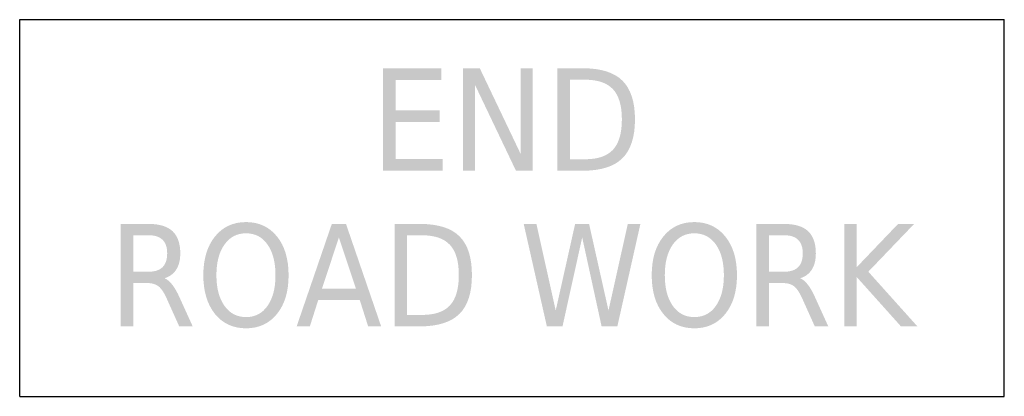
# Model space of a CAD drawing. Header units: inches. Extents: x -0.5 to 0.5, y -0.19 to 0.19.
import ezdxf

# ---------------------------------------------------------------- set-up
doc = ezdxf.new("R2010")
doc.units = ezdxf.units.IN
doc.header["$MEASUREMENT"] = 0

msp = doc.modelspace()

# ---------------------------------------------------------------- hatches: boundary and pattern name
for points in [[(-0.1309, 0.1419), (-0.0717, 0.1419), (-0.0717, 0.1301), (-0.1182, 0.1301), (-0.1182, 0.0993), (-0.0736, 0.0993), (-0.0736, 0.0874), (-0.1182, 0.0874), (-0.1182, 0.0497), (-0.0705, 0.0497), (-0.0705, 0.0379), (-0.1309, 0.0379), (-0.1309, 0.1419)], [(-0.0498, 0.1419), (-0.0327, 0.1419), (0.0088, 0.0549), (0.0088, 0.1419), (0.0211, 0.1419), (0.0211, 0.0379), (0.004, 0.0379), (-0.0375, 0.1249), (-0.0375, 0.0379), (-0.0498, 0.0379), (-0.0498, 0.1419)], [(0.0119, -0.0162), (0.0248, -0.0162), (0.0444, -0.1041), (0.0641, -0.0162), (0.0783, -0.0162), (0.098, -0.1041), (0.1176, -0.0162), (0.1304, -0.0162), (0.107, -0.1202), (0.091, -0.1202), (0.0713, -0.0299), (0.0513, -0.1202), (0.0354, -0.1202), (0.0119, -0.0162)], [(0.3374, -0.0162), (0.3501, -0.0162), (0.3501, -0.0601), (0.3921, -0.0162), (0.4084, -0.0162), (0.3619, -0.0647), (0.4117, -0.1202), (0.395, -0.1202), (0.3501, -0.0701), (0.3501, -0.1202), (0.3374, -0.1202), (0.3374, -0.0162)]]:
    msp.add_hatch(color=7).paths.add_polyline_path(points)
h = msp.add_hatch(color=7)
edge = h.paths.add_edge_path()
edge.add_line((0.0462, 0.1419), (0.0722, 0.1419))
edge.add_spline(control_points=[(0.0722, 0.1419), (0.0904, 0.1419), (0.1037, 0.1377), (0.1122, 0.1293), (0.1206, 0.1209), (0.1249, 0.1078), (0.1249, 0.09), (0.1249, 0.0721), (0.1206, 0.0589), (0.1121, 0.0505), (0.1036, 0.0421), (0.0903, 0.0379), (0.0722, 0.0379)], knot_values=[0, 0, 0, 0, 1, 1, 1, 2, 2, 2, 3, 3, 3, 4, 4, 4, 4], degree=3, periodic=0)
edge.add_line((0.0722, 0.0379), (0.0462, 0.0379))
edge.add_line((0.0462, 0.0379), (0.0462, 0.1419))
edge = h.paths.add_edge_path(flags=0)
edge.add_line((0.0589, 0.1303), (0.0589, 0.0495))
edge.add_line((0.0589, 0.0495), (0.0742, 0.0495))
edge.add_spline(control_points=[(0.0742, 0.0495), (0.0871, 0.0495), (0.0965, 0.0527), (0.1026, 0.0592), (0.1086, 0.0657), (0.1116, 0.076), (0.1116, 0.09), (0.1116, 0.1039), (0.1086, 0.1141), (0.1026, 0.1206), (0.0965, 0.1271), (0.0871, 0.1303), (0.0742, 0.1303)], knot_values=[0, 0, 0, 0, 1, 1, 1, 2, 2, 2, 3, 3, 3, 4, 4, 4, 4], degree=3, periodic=0)
edge.add_line((0.0742, 0.1303), (0.0589, 0.1303))
h = msp.add_hatch(color=7)
edge = h.paths.add_edge_path()
edge.add_spline(control_points=[(-0.3529, -0.0714), (-0.3502, -0.0724), (-0.3475, -0.0746), (-0.345, -0.078), (-0.3424, -0.0813), (-0.3398, -0.0859), (-0.3372, -0.0918)], knot_values=[0, 0, 0, 0, 1, 1, 1, 2, 2, 2, 2], degree=3, periodic=0)
edge.add_line((-0.3372, -0.0918), (-0.3243, -0.1202))
edge.add_line((-0.3243, -0.1202), (-0.338, -0.1202))
edge.add_line((-0.338, -0.1202), (-0.35, -0.0935))
edge.add_spline(control_points=[(-0.35, -0.0935), (-0.353, -0.0865), (-0.356, -0.0819), (-0.3589, -0.0796), (-0.3618, -0.0774), (-0.3658, -0.0762), (-0.3708, -0.0762)], knot_values=[0, 0, 0, 0, 1, 1, 1, 2, 2, 2, 2], degree=3, periodic=0)
edge.add_line((-0.3708, -0.0762), (-0.3846, -0.0762))
edge.add_line((-0.3846, -0.0762), (-0.3846, -0.1202))
edge.add_line((-0.3846, -0.1202), (-0.3973, -0.1202))
edge.add_line((-0.3973, -0.1202), (-0.3973, -0.0162))
edge.add_line((-0.3973, -0.0162), (-0.3687, -0.0162))
edge.add_spline(control_points=[(-0.3687, -0.0162), (-0.358, -0.0162), (-0.35, -0.0187), (-0.3447, -0.0236), (-0.3395, -0.0286), (-0.3369, -0.0361), (-0.3369, -0.0461), (-0.3369, -0.0527), (-0.3382, -0.0581), (-0.3409, -0.0624), (-0.3437, -0.0668), (-0.3476, -0.0697), (-0.3529, -0.0714)], knot_values=[0, 0, 0, 0, 1, 1, 1, 2, 2, 2, 3, 3, 3, 4, 4, 4, 4], degree=3, periodic=0)
edge = h.paths.add_edge_path(flags=0)
edge.add_line((-0.3846, -0.0277), (-0.3846, -0.0647))
edge.add_line((-0.3846, -0.0647), (-0.3687, -0.0647))
edge.add_spline(control_points=[(-0.3687, -0.0647), (-0.3626, -0.0647), (-0.358, -0.0631), (-0.3548, -0.06), (-0.3517, -0.0568), (-0.3502, -0.0522), (-0.3502, -0.0461), (-0.3502, -0.04), (-0.3517, -0.0355), (-0.3548, -0.0324), (-0.358, -0.0293), (-0.3626, -0.0277), (-0.3687, -0.0277)], knot_values=[0, 0, 0, 0, 1, 1, 1, 2, 2, 2, 3, 3, 3, 4, 4, 4, 4], degree=3, periodic=0)
edge.add_line((-0.3687, -0.0277), (-0.3846, -0.0277))
h = msp.add_hatch(color=7)
edge = h.paths.add_edge_path()
edge.add_spline(control_points=[(-0.2701, -0.0143), (-0.257, -0.0143), (-0.2465, -0.0192), (-0.2386, -0.029), (-0.2308, -0.0387), (-0.2269, -0.0518), (-0.2269, -0.0683), (-0.2269, -0.0847), (-0.2308, -0.0978), (-0.2386, -0.1075), (-0.2465, -0.1173), (-0.257, -0.1222), (-0.2701, -0.1222), (-0.2833, -0.1222), (-0.2938, -0.1173), (-0.3017, -0.1076), (-0.3095, -0.0978), (-0.3135, -0.0847), (-0.3135, -0.0683), (-0.3135, -0.0518), (-0.3095, -0.0387), (-0.3017, -0.029), (-0.2938, -0.0192), (-0.2833, -0.0143), (-0.2701, -0.0143)], knot_values=[0, 0, 0, 0, 1, 1, 1, 2, 2, 2, 3, 3, 3, 4, 4, 4, 5, 5, 5, 6, 6, 6, 7, 7, 7, 8, 8, 8, 8], degree=3, periodic=0)
edge = h.paths.add_edge_path(flags=0)
edge.add_spline(control_points=[(-0.2701, -0.0257), (-0.2793, -0.0257), (-0.2866, -0.0295), (-0.292, -0.0371), (-0.2975, -0.0448), (-0.3002, -0.0551), (-0.3002, -0.0683), (-0.3002, -0.0814), (-0.2975, -0.0917), (-0.292, -0.0994), (-0.2866, -0.107), (-0.2793, -0.1108), (-0.2701, -0.1108), (-0.2609, -0.1108), (-0.2536, -0.107), (-0.2483, -0.0994), (-0.2429, -0.0917), (-0.2402, -0.0814), (-0.2402, -0.0683), (-0.2402, -0.0551), (-0.2429, -0.0448), (-0.2483, -0.0371), (-0.2536, -0.0295), (-0.2609, -0.0257), (-0.2701, -0.0257)], knot_values=[0, 0, 0, 0, 1, 1, 1, 2, 2, 2, 3, 3, 3, 4, 4, 4, 5, 5, 5, 6, 6, 6, 7, 7, 7, 8, 8, 8, 8], degree=3, periodic=0)
h = msp.add_hatch(color=7)
h.paths.add_polyline_path([(-0.183, -0.0162), (-0.1686, -0.0162), (-0.1329, -0.1202), (-0.1461, -0.1202), (-0.1546, -0.0935), (-0.1968, -0.0935), (-0.2053, -0.1202), (-0.2187, -0.1202), (-0.183, -0.0162)])
h.paths.add_polyline_path([(-0.1758, -0.03), (-0.193, -0.0818), (-0.1585, -0.0818), (-0.1758, -0.03)], flags=0)
h = msp.add_hatch(color=7)
edge = h.paths.add_edge_path()
edge.add_line((-0.1193, -0.0162), (-0.0933, -0.0162))
edge.add_spline(control_points=[(-0.0933, -0.0162), (-0.0752, -0.0162), (-0.0618, -0.0204), (-0.0534, -0.0287), (-0.0449, -0.0371), (-0.0407, -0.0502), (-0.0407, -0.0681), (-0.0407, -0.086), (-0.0449, -0.0992), (-0.0534, -0.1076), (-0.062, -0.116), (-0.0753, -0.1202), (-0.0933, -0.1202)], knot_values=[0, 0, 0, 0, 1, 1, 1, 2, 2, 2, 3, 3, 3, 4, 4, 4, 4], degree=3, periodic=0)
edge.add_line((-0.0933, -0.1202), (-0.1193, -0.1202))
edge.add_line((-0.1193, -0.1202), (-0.1193, -0.0162))
edge = h.paths.add_edge_path(flags=0)
edge.add_line((-0.1066, -0.0277), (-0.1066, -0.1086))
edge.add_line((-0.1066, -0.1086), (-0.0914, -0.1086))
edge.add_spline(control_points=[(-0.0914, -0.1086), (-0.0785, -0.1086), (-0.069, -0.1054), (-0.063, -0.0989), (-0.057, -0.0924), (-0.054, -0.0821), (-0.054, -0.0681), (-0.054, -0.0541), (-0.057, -0.0439), (-0.063, -0.0375), (-0.069, -0.031), (-0.0785, -0.0277), (-0.0914, -0.0277)], knot_values=[0, 0, 0, 0, 1, 1, 1, 2, 2, 2, 3, 3, 3, 4, 4, 4, 4], degree=3, periodic=0)
edge.add_line((-0.0914, -0.0277), (-0.1066, -0.0277))
h = msp.add_hatch(color=7)
edge = h.paths.add_edge_path()
edge.add_spline(control_points=[(0.1852, -0.0143), (0.1983, -0.0143), (0.2088, -0.0192), (0.2167, -0.029), (0.2245, -0.0387), (0.2285, -0.0518), (0.2285, -0.0683), (0.2285, -0.0847), (0.2245, -0.0978), (0.2167, -0.1075), (0.2088, -0.1173), (0.1983, -0.1222), (0.1852, -0.1222), (0.1721, -0.1222), (0.1615, -0.1173), (0.1537, -0.1076), (0.1458, -0.0978), (0.1419, -0.0847), (0.1419, -0.0683), (0.1419, -0.0518), (0.1458, -0.0387), (0.1537, -0.029), (0.1615, -0.0192), (0.1721, -0.0143), (0.1852, -0.0143)], knot_values=[0, 0, 0, 0, 1, 1, 1, 2, 2, 2, 3, 3, 3, 4, 4, 4, 5, 5, 5, 6, 6, 6, 7, 7, 7, 8, 8, 8, 8], degree=3, periodic=0)
edge = h.paths.add_edge_path(flags=0)
edge.add_spline(control_points=[(0.1852, -0.0257), (0.176, -0.0257), (0.1687, -0.0295), (0.1633, -0.0371), (0.1579, -0.0448), (0.1552, -0.0551), (0.1552, -0.0683), (0.1552, -0.0814), (0.1579, -0.0917), (0.1633, -0.0994), (0.1687, -0.107), (0.176, -0.1108), (0.1852, -0.1108), (0.1944, -0.1108), (0.2017, -0.107), (0.2071, -0.0994), (0.2125, -0.0917), (0.2152, -0.0814), (0.2152, -0.0683), (0.2152, -0.0551), (0.2125, -0.0448), (0.2071, -0.0371), (0.2017, -0.0295), (0.1944, -0.0257), (0.1852, -0.0257)], knot_values=[0, 0, 0, 0, 1, 1, 1, 2, 2, 2, 3, 3, 3, 4, 4, 4, 5, 5, 5, 6, 6, 6, 7, 7, 7, 8, 8, 8, 8], degree=3, periodic=0)
h = msp.add_hatch(color=7)
edge = h.paths.add_edge_path()
edge.add_spline(control_points=[(0.2926, -0.0714), (0.2954, -0.0724), (0.298, -0.0746), (0.3006, -0.078), (0.3031, -0.0813), (0.3057, -0.0859), (0.3083, -0.0918)], knot_values=[0, 0, 0, 0, 1, 1, 1, 2, 2, 2, 2], degree=3, periodic=0)
edge.add_line((0.3083, -0.0918), (0.3212, -0.1202))
edge.add_line((0.3212, -0.1202), (0.3075, -0.1202))
edge.add_line((0.3075, -0.1202), (0.2955, -0.0935))
edge.add_spline(control_points=[(0.2955, -0.0935), (0.2925, -0.0865), (0.2895, -0.0819), (0.2866, -0.0796), (0.2837, -0.0774), (0.2797, -0.0762), (0.2747, -0.0762)], knot_values=[0, 0, 0, 0, 1, 1, 1, 2, 2, 2, 2], degree=3, periodic=0)
edge.add_line((0.2747, -0.0762), (0.2609, -0.0762))
edge.add_line((0.2609, -0.0762), (0.2609, -0.1202))
edge.add_line((0.2609, -0.1202), (0.2482, -0.1202))
edge.add_line((0.2482, -0.1202), (0.2482, -0.0162))
edge.add_line((0.2482, -0.0162), (0.2768, -0.0162))
edge.add_spline(control_points=[(0.2768, -0.0162), (0.2875, -0.0162), (0.2955, -0.0187), (0.3008, -0.0236), (0.306, -0.0286), (0.3086, -0.0361), (0.3086, -0.0461), (0.3086, -0.0527), (0.3073, -0.0581), (0.3046, -0.0624), (0.3019, -0.0668), (0.2979, -0.0697), (0.2926, -0.0714)], knot_values=[0, 0, 0, 0, 1, 1, 1, 2, 2, 2, 3, 3, 3, 4, 4, 4, 4], degree=3, periodic=0)
edge = h.paths.add_edge_path(flags=0)
edge.add_line((0.2609, -0.0277), (0.2609, -0.0647))
edge.add_line((0.2609, -0.0647), (0.2768, -0.0647))
edge.add_spline(control_points=[(0.2768, -0.0647), (0.2829, -0.0647), (0.2876, -0.0631), (0.2907, -0.06), (0.2938, -0.0568), (0.2953, -0.0522), (0.2953, -0.0461), (0.2953, -0.04), (0.2938, -0.0355), (0.2907, -0.0324), (0.2876, -0.0293), (0.2829, -0.0277), (0.2768, -0.0277)], knot_values=[0, 0, 0, 0, 1, 1, 1, 2, 2, 2, 3, 3, 3, 4, 4, 4, 4], degree=3, periodic=0)
edge.add_line((0.2768, -0.0277), (0.2609, -0.0277))

# ---------------------------------------------------------------- linework, layer by layer
at = {"color": 7}
for p, q in [((-0.5, 0.1913), (0.5, 0.1913)), ((-0.5, -0.1913), (-0.5, 0.1913)), ((0.5, -0.1913), (0.5, 0.1913)), ((-0.5, -0.1913), (0.5, -0.1913))]:
    msp.add_line(p, q, dxfattribs=at)

doc.saveas('drawing.dxf')
